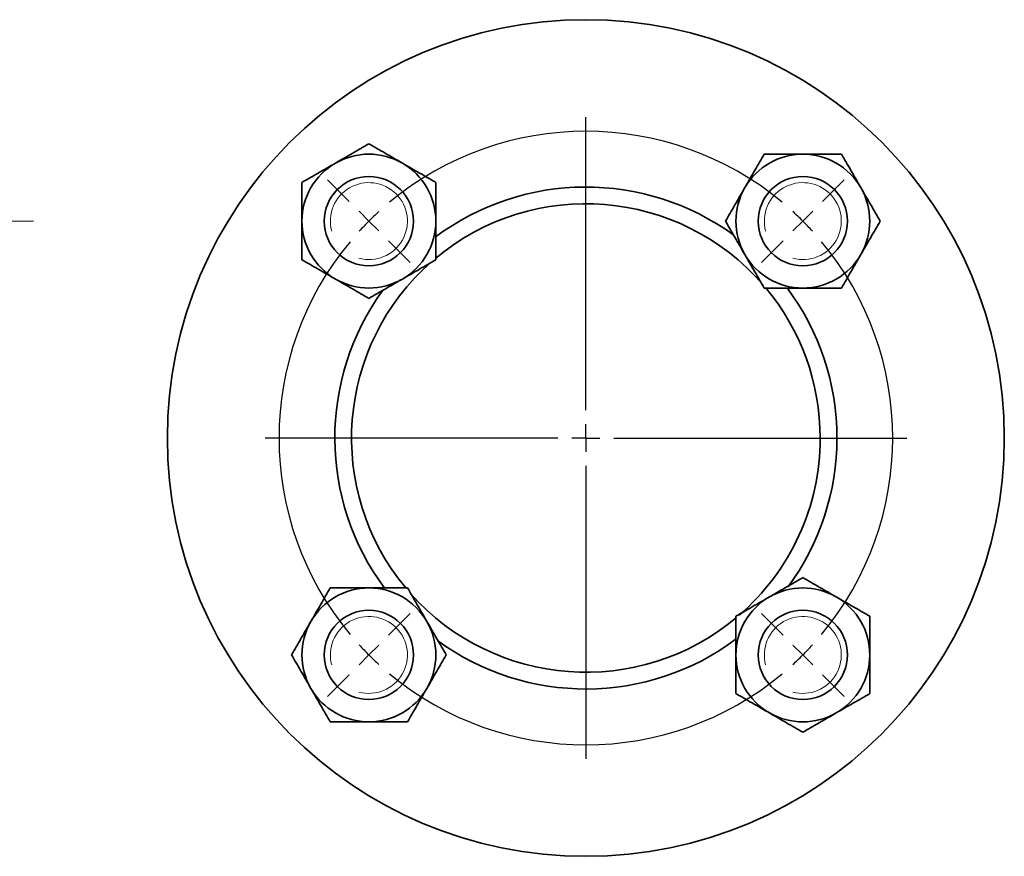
# Model space of a CAD drawing. Header units: millimetres. Extents: x -45 to 483, y 1 to 232.
# Tile 2 of 2: x 307 to 483, y 82 to 232. Entities that reach past the tile are written whole.
import ezdxf

# ---------------------------------------------------------------- set-up
doc = ezdxf.new("R2010")
doc.units = ezdxf.units.MM
doc.linetypes.add('CENTERX2', pattern=[20.32, 12.7, -2.54, 2.54, -2.54])
doc.layers.add('NOTE', color=7, linetype='Continuous')

# ---------------------------------------------------------------- blocks, each defined once
blk = doc.blocks.new('SW_CENTERMARKSYMBOL_0')
at = {"layer": 'NOTE', "color": 0}
for p, q in [((38.89, -33.89), (38.89, 18.61)), ((-3.54, 3.54), (-7.42, 7.42)), ((81.32, 3.54), (85.21, 7.42)), ((0, 0), (-1.77, 1.77)), ((77.78, 0), (79.55, 1.77)), ((0, 0), (1.77, -1.77)), ((77.78, 0), (76.01, -1.77)), ((3.54, -3.54), (7.42, -7.42)), ((74.25, -3.54), (70.36, -7.42)), ((38.89, -38.89), (38.89, -36.39)), ((33.89, -38.89), (-18.61, -38.89)), ((38.89, -38.89), (36.39, -38.89)), ((38.89, -38.89), (38.89, -41.39)), ((38.89, -38.89), (41.39, -38.89)), ((43.89, -38.89), (96.39, -38.89)), ((38.89, -43.89), (38.89, -96.39)), ((3.54, -74.25), (7.42, -70.36)), ((74.25, -74.25), (70.36, -70.36)), ((0, -77.78), (1.77, -76.01)), ((77.78, -77.78), (76.01, -76.01)), ((0, -77.78), (-1.77, -79.55)), ((77.78, -77.78), (79.55, -79.55)), ((-3.54, -81.32), (-7.42, -85.21)), ((81.32, -81.32), (85.21, -85.21))]:
    blk.add_line(p, q, dxfattribs=at)
for start, end in [(50.2087, 129.7913), (135, 137.6044), (132.3956, 135), (45, 47.6044), (42.3956, 45), (140.2087, 219.7913), (320.2087, 39.7913), (222.3956, 225), (315, 317.6044), (225, 227.6044), (312.3956, 315), (230.2087, 309.7913)]:
    blk.add_arc((38.89, -38.89), 55, start, end, dxfattribs=at)

msp = doc.modelspace()

# ---------------------------------------------------------------- linework, layer by layer
at = {"color": 7, "linetype": 'Continuous', "lineweight": 35}
for centre, radius in [((408.39, 157.48), 75), ((369.5, 196.37), 8), ((447.28, 196.37), 8), ((369.5, 118.59), 8), ((447.28, 118.59), 8)]:
    msp.add_circle(centre, radius, dxfattribs=at)
for centre, radius, start, end in [((369.5, 196.37), 12, 60, 120), ((447.28, 196.37), 12, 90, 150), ((447.28, 196.37), 12, 30, 90), ((369.5, 196.37), 12, 120, 180), ((369.5, 196.37), 12, 0, 60), ((408.39, 157.48), 45, 53.9013, 126.7791), ((447.28, 196.37), 12, 150, 210), ((447.28, 196.37), 12, 330, 30), ((408.39, 157.48), 42, 40.8022, 129.8342), ((369.5, 196.37), 12, 180, 240), ((369.5, 196.37), 12, 300, 0), ((408.39, 157.48), 42, 131.1676, 219.916), ((447.28, 196.37), 12, 210, 270), ((447.28, 196.37), 12, 270, 330), ((369.5, 196.37), 12, 240, 300), ((408.39, 157.48), 45, 143.8172, 216.8002), ((408.39, 157.48), 42, 0, 39.9499), ((408.39, 157.48), 45, 0, 36.7512), ((408.39, 157.48), 42, 310.8079, 0), ((408.39, 157.48), 45, 323.6795, 0), ((369.5, 118.59), 12, 90, 150), ((369.5, 118.59), 12, 30, 90), ((408.39, 157.48), 42, 221.5372, 309.967), ((447.28, 118.59), 12, 120, 180), ((447.28, 118.59), 12, 60, 120), ((447.28, 118.59), 12, 0, 60), ((369.5, 118.59), 12, 150, 210), ((369.5, 118.59), 12, 330, 30), ((408.39, 157.48), 45, 233.743, 306.815), ((447.28, 118.59), 12, 180, 240), ((447.28, 118.59), 12, 300, 0), ((369.5, 118.59), 12, 210, 270), ((369.5, 118.59), 12, 270, 330), ((447.28, 118.59), 12, 240, 300)]:
    msp.add_arc(centre, radius, start, end, dxfattribs=at)
at = {"color": 7, "linetype": 'Continuous', "lineweight": 18}
for centre in [(369.5, 196.37), (447.28, 196.37), (369.5, 118.59), (447.28, 118.59)]:
    msp.add_arc(centre, 6.9, 255, 195, dxfattribs=at)
at = {"color": 7, "linetype": 'Continuous', "lineweight": 35}
for points, knots in [([(369.5, 210.23), (368.56, 209.69), (367.59, 209.13), (366.1, 208.27), (365.59, 207.98), (364.56, 207.38), (364.02, 207.07), (363.5, 206.77)], [0, 0, 0, 0, 0.5, 0.5, 0.75, 0.75, 1, 1, 1, 1]), ([(375.5, 206.77), (374.45, 207.37), (373.43, 207.96), (371.4, 209.13), (370.44, 209.69), (369.5, 210.23)], [0, 0, 0, 0, 0.5, 0.5, 1, 1, 1, 1]), ([(440.35, 208.37), (439.81, 207.43), (439.25, 206.47), (438.39, 204.98), (438.1, 204.47), (437.5, 203.43), (437.19, 202.9), (436.89, 202.37)], [0, 0, 0, 0, 0.5, 0.5, 0.75, 0.75, 1, 1, 1, 1]), ([(447.28, 208.37), (446.68, 208.37), (446.08, 208.37), (445.19, 208.37), (444.89, 208.37), (444.3, 208.37), (444, 208.37), (442.54, 208.37), (441.43, 208.37), (440.35, 208.37)], [0, 0, 0, 0, 0.25, 0.25, 0.375, 0.375, 0.5, 0.5, 1, 1, 1, 1]), ([(454.21, 208.37), (453.67, 208.37), (453.11, 208.37), (452, 208.37), (451.43, 208.37), (450.27, 208.37), (449.68, 208.37), (448.48, 208.37), (447.88, 208.37), (447.28, 208.37)], [0, 0, 0, 0, 0.25, 0.25, 0.5, 0.5, 0.75, 0.75, 1, 1, 1, 1]), ([(457.67, 202.37), (457.07, 203.42), (456.48, 204.44), (455.31, 206.47), (454.75, 207.43), (454.21, 208.37)], [0, 0, 0, 0, 0.5, 0.5, 1, 1, 1, 1]), ([(363.5, 206.77), (362.45, 206.16), (361.43, 205.57), (359.4, 204.4), (358.44, 203.84), (357.5, 203.3)], [0, 0, 0, 0, 0.5, 0.5, 1, 1, 1, 1]), ([(381.5, 203.3), (380.56, 203.85), (379.59, 204.4), (378.1, 205.26), (377.59, 205.56), (376.56, 206.15), (376.02, 206.46), (375.5, 206.77)], [0, 0, 0, 0, 0.5, 0.5, 0.75, 0.75, 1, 1, 1, 1]), ([(357.5, 203.3), (357.5, 202.76), (357.5, 202.21), (357.5, 201.09), (357.5, 200.52), (357.5, 199.37), (357.5, 198.78), (357.5, 197.57), (357.5, 196.97), (357.5, 196.37)], [0, 0, 0, 0, 0.25, 0.25, 0.5, 0.5, 0.75, 0.75, 1, 1, 1, 1]), ([(381.5, 196.37), (381.5, 196.97), (381.5, 197.57), (381.5, 198.46), (381.5, 198.76), (381.5, 199.36), (381.5, 199.65), (381.5, 201.11), (381.5, 202.22), (381.5, 203.3)], [0, 0, 0, 0, 0.25, 0.25, 0.375, 0.375, 0.5, 0.5, 1, 1, 1, 1]), ([(436.89, 202.37), (436.28, 201.33), (435.69, 200.3), (434.52, 198.28), (433.97, 197.31), (433.42, 196.37)], [0, 0, 0, 0, 0.5, 0.5, 1, 1, 1, 1]), ([(461.14, 196.37), (460.59, 197.31), (460.04, 198.28), (459.17, 199.77), (458.88, 200.28), (458.28, 201.32), (457.98, 201.85), (457.67, 202.37)], [0, 0, 0, 0, 0.5, 0.5, 0.75, 0.75, 1, 1, 1, 1]), ([(357.5, 196.37), (357.5, 195.77), (357.5, 195.18), (357.5, 194.28), (357.5, 193.99), (357.5, 193.39), (357.5, 193.1), (357.5, 191.64), (357.5, 190.52), (357.5, 189.45)], [0, 0, 0, 0, 0.25, 0.25, 0.375, 0.375, 0.5, 0.5, 1, 1, 1, 1]), ([(381.5, 189.45), (381.5, 189.99), (381.5, 190.54), (381.5, 191.66), (381.5, 192.22), (381.5, 193.38), (381.5, 193.97), (381.5, 195.18), (381.5, 195.78), (381.5, 196.37)], [0, 0, 0, 0, 0.25, 0.25, 0.5, 0.5, 0.75, 0.75, 1, 1, 1, 1]), ([(433.42, 196.37), (433.97, 195.43), (434.52, 194.47), (435.38, 192.98), (435.68, 192.47), (436.28, 191.43), (436.58, 190.9), (436.89, 190.37)], [0, 0, 0, 0, 0.5, 0.5, 0.75, 0.75, 1, 1, 1, 1]), ([(457.67, 190.37), (458.27, 191.42), (458.87, 192.44), (460.03, 194.47), (460.59, 195.43), (461.14, 196.37)], [0, 0, 0, 0, 0.5, 0.5, 1, 1, 1, 1]), ([(357.5, 189.45), (358.44, 188.9), (359.4, 188.35), (360.9, 187.48), (361.4, 187.19), (362.44, 186.59), (362.97, 186.28), (363.5, 185.98)], [0, 0, 0, 0, 0.5, 0.5, 0.75, 0.75, 1, 1, 1, 1]), ([(375.5, 185.98), (376.54, 186.58), (377.57, 187.18), (379.59, 188.34), (380.56, 188.9), (381.5, 189.45)], [0, 0, 0, 0, 0.5, 0.5, 1, 1, 1, 1]), ([(436.89, 190.37), (437.49, 189.33), (438.08, 188.3), (439.25, 186.28), (439.81, 185.31), (440.35, 184.37)], [0, 0, 0, 0, 0.5, 0.5, 1, 1, 1, 1]), ([(454.21, 184.37), (454.75, 185.31), (455.31, 186.28), (456.17, 187.77), (456.46, 188.28), (457.06, 189.32), (457.37, 189.85), (457.67, 190.37)], [0, 0, 0, 0, 0.5, 0.5, 0.75, 0.75, 1, 1, 1, 1]), ([(363.5, 185.98), (364.54, 185.38), (365.57, 184.79), (367.59, 183.62), (368.56, 183.06), (369.5, 182.52)], [0, 0, 0, 0, 0.5, 0.5, 1, 1, 1, 1]), ([(369.5, 182.52), (370.44, 183.06), (371.4, 183.62), (372.9, 184.48), (373.4, 184.77), (374.44, 185.37), (374.97, 185.68), (375.5, 185.98)], [0, 0, 0, 0, 0.5, 0.5, 0.75, 0.75, 1, 1, 1, 1]), ([(440.35, 184.37), (440.89, 184.37), (441.44, 184.37), (442.56, 184.37), (443.13, 184.37), (444.29, 184.37), (444.88, 184.37), (446.08, 184.37), (446.68, 184.37), (447.28, 184.37)], [0, 0, 0, 0, 0.25, 0.25, 0.5, 0.5, 0.75, 0.75, 1, 1, 1, 1]), ([(447.28, 184.37), (447.88, 184.37), (448.48, 184.37), (449.37, 184.37), (449.67, 184.37), (450.26, 184.37), (450.56, 184.37), (452.02, 184.37), (453.13, 184.37), (454.21, 184.37)], [0, 0, 0, 0, 0.25, 0.25, 0.375, 0.375, 0.5, 0.5, 1, 1, 1, 1]), ([(447.28, 132.45), (446.34, 131.91), (445.38, 131.35), (443.88, 130.49), (443.37, 130.19), (442.34, 129.6), (441.8, 129.29), (441.28, 128.98)], [0, 0, 0, 0, 0.5, 0.5, 0.75, 0.75, 1, 1, 1, 1]), ([(453.28, 128.98), (452.24, 129.59), (451.21, 130.18), (449.19, 131.35), (448.22, 131.91), (447.28, 132.45)], [0, 0, 0, 0, 0.5, 0.5, 1, 1, 1, 1]), ([(362.57, 130.59), (362.03, 129.65), (361.47, 128.69), (360.61, 127.19), (360.31, 126.69), (359.72, 125.65), (359.41, 125.12), (359.11, 124.59)], [0, 0, 0, 0, 0.5, 0.5, 0.75, 0.75, 1, 1, 1, 1]), ([(369.5, 130.59), (368.9, 130.59), (368.3, 130.59), (367.41, 130.59), (367.11, 130.59), (366.52, 130.59), (366.22, 130.59), (364.76, 130.59), (363.65, 130.59), (362.57, 130.59)], [0, 0, 0, 0, 0.25, 0.25, 0.375, 0.375, 0.5, 0.5, 1, 1, 1, 1]), ([(376.43, 130.59), (375.88, 130.59), (375.33, 130.59), (374.21, 130.59), (373.65, 130.59), (372.49, 130.59), (371.9, 130.59), (370.69, 130.59), (370.1, 130.59), (369.5, 130.59)], [0, 0, 0, 0, 0.25, 0.25, 0.5, 0.5, 0.75, 0.75, 1, 1, 1, 1]), ([(379.89, 124.59), (379.29, 125.64), (378.7, 126.66), (377.53, 128.68), (376.97, 129.65), (376.43, 130.59)], [0, 0, 0, 0, 0.5, 0.5, 1, 1, 1, 1]), ([(441.28, 128.98), (440.24, 128.38), (439.21, 127.79), (437.19, 126.62), (436.22, 126.06), (435.28, 125.52)], [0, 0, 0, 0, 0.5, 0.5, 1, 1, 1, 1]), ([(459.28, 125.52), (458.34, 126.06), (457.38, 126.62), (455.88, 127.48), (455.37, 127.78), (454.34, 128.37), (453.8, 128.68), (453.28, 128.98)], [0, 0, 0, 0, 0.5, 0.5, 0.75, 0.75, 1, 1, 1, 1]), ([(435.28, 125.52), (435.28, 124.98), (435.28, 124.43), (435.28, 123.31), (435.28, 122.74), (435.28, 121.58), (435.28, 120.99), (435.28, 119.79), (435.28, 119.19), (435.28, 118.59)], [0, 0, 0, 0, 0.25, 0.25, 0.5, 0.5, 0.75, 0.75, 1, 1, 1, 1]), ([(459.28, 118.59), (459.28, 119.19), (459.28, 119.79), (459.28, 120.68), (459.28, 120.98), (459.28, 121.57), (459.28, 121.87), (459.28, 123.33), (459.28, 124.44), (459.28, 125.52)], [0, 0, 0, 0, 0.25, 0.25, 0.375, 0.375, 0.5, 0.5, 1, 1, 1, 1]), ([(359.11, 124.59), (358.5, 123.55), (357.91, 122.52), (356.74, 120.5), (356.18, 119.53), (355.64, 118.59)], [0, 0, 0, 0, 0.5, 0.5, 1, 1, 1, 1]), ([(383.35, 118.59), (382.81, 119.53), (382.26, 120.5), (381.39, 121.99), (381.1, 122.5), (380.5, 123.53), (380.19, 124.07), (379.89, 124.59)], [0, 0, 0, 0, 0.5, 0.5, 0.75, 0.75, 1, 1, 1, 1]), ([(355.64, 118.59), (356.18, 117.65), (356.74, 116.69), (357.6, 115.19), (357.9, 114.69), (358.49, 113.65), (358.8, 113.12), (359.11, 112.59)], [0, 0, 0, 0, 0.5, 0.5, 0.75, 0.75, 1, 1, 1, 1]), ([(379.89, 112.59), (380.49, 113.64), (381.08, 114.66), (382.25, 116.68), (382.81, 117.65), (383.35, 118.59)], [0, 0, 0, 0, 0.5, 0.5, 1, 1, 1, 1]), ([(435.28, 118.59), (435.28, 117.99), (435.28, 117.39), (435.28, 116.5), (435.28, 116.2), (435.28, 115.61), (435.28, 115.31), (435.28, 113.85), (435.28, 112.74), (435.28, 111.66)], [0, 0, 0, 0, 0.25, 0.25, 0.375, 0.375, 0.5, 0.5, 1, 1, 1, 1]), ([(459.28, 111.66), (459.28, 112.21), (459.28, 112.76), (459.28, 113.88), (459.28, 114.44), (459.28, 115.6), (459.28, 116.19), (459.28, 117.39), (459.28, 117.99), (459.28, 118.59)], [0, 0, 0, 0, 0.25, 0.25, 0.5, 0.5, 0.75, 0.75, 1, 1, 1, 1]), ([(359.11, 112.59), (359.71, 111.55), (360.3, 110.52), (361.47, 108.5), (362.03, 107.53), (362.57, 106.59)], [0, 0, 0, 0, 0.5, 0.5, 1, 1, 1, 1]), ([(376.43, 106.59), (376.97, 107.53), (377.52, 108.5), (378.39, 109.99), (378.68, 110.5), (379.28, 111.53), (379.59, 112.07), (379.89, 112.59)], [0, 0, 0, 0, 0.5, 0.5, 0.75, 0.75, 1, 1, 1, 1]), ([(435.28, 111.66), (436.22, 111.12), (437.18, 110.57), (438.68, 109.7), (439.18, 109.41), (440.22, 108.81), (440.75, 108.5), (441.28, 108.2)], [0, 0, 0, 0, 0.5, 0.5, 0.75, 0.75, 1, 1, 1, 1]), ([(453.28, 108.2), (454.32, 108.8), (455.35, 109.39), (457.37, 110.56), (458.34, 111.12), (459.28, 111.66)], [0, 0, 0, 0, 0.5, 0.5, 1, 1, 1, 1]), ([(441.28, 108.2), (442.32, 107.6), (443.35, 107), (445.37, 105.84), (446.34, 105.28), (447.28, 104.74)], [0, 0, 0, 0, 0.5, 0.5, 1, 1, 1, 1]), ([(447.28, 104.74), (448.22, 105.28), (449.18, 105.83), (450.68, 106.7), (451.18, 106.99), (452.22, 107.59), (452.75, 107.9), (453.28, 108.2)], [0, 0, 0, 0, 0.5, 0.5, 0.75, 0.75, 1, 1, 1, 1]), ([(362.57, 106.59), (363.11, 106.59), (363.66, 106.59), (364.78, 106.59), (365.35, 106.59), (366.51, 106.59), (367.1, 106.59), (368.3, 106.59), (368.9, 106.59), (369.5, 106.59)], [0, 0, 0, 0, 0.25, 0.25, 0.5, 0.5, 0.75, 0.75, 1, 1, 1, 1]), ([(369.5, 106.59), (370.1, 106.59), (370.7, 106.59), (371.59, 106.59), (371.89, 106.59), (372.48, 106.59), (372.78, 106.59), (374.24, 106.59), (375.35, 106.59), (376.43, 106.59)], [0, 0, 0, 0, 0.25, 0.25, 0.375, 0.375, 0.5, 0.5, 1, 1, 1, 1])]:
    msp.add_open_spline(points, degree=3, knots=knots, dxfattribs=at)
at = {"layer": 'NOTE', "linetype": 'CENTERX2', "lineweight": 18}
msp.add_line((-45.24, 196.37), (309.39, 196.37), dxfattribs=at)

# ---------------------------------------------------------------- block references
at = {"layer": 'NOTE'}
msp.add_blockref('SW_CENTERMARKSYMBOL_0', (369.5, 196.37), dxfattribs=at)

doc.saveas('drawing.dxf')
